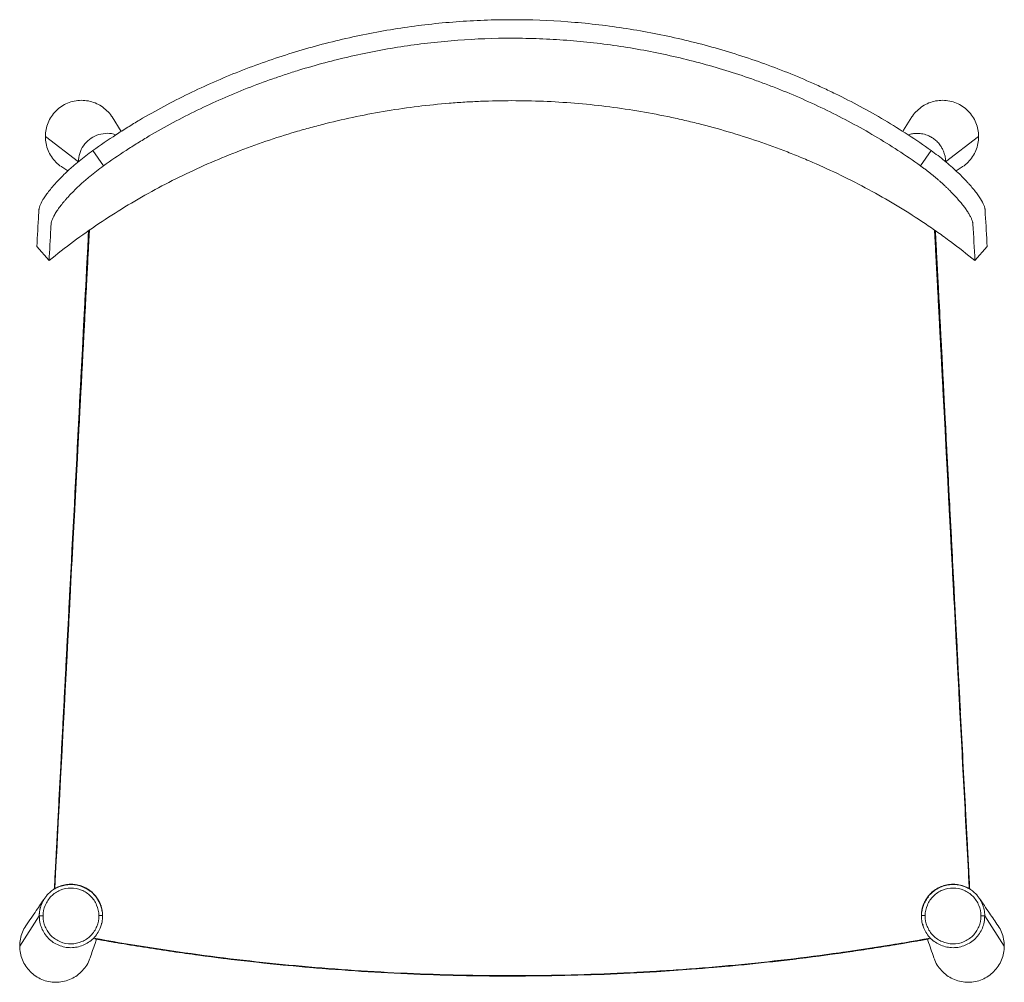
# Model space of a CAD drawing. Header units: millimetres. Extents: x 1372 to 1891, y -579 to -72.
import ezdxf

# ---------------------------------------------------------------- set-up
doc = ezdxf.new("R2010")
doc.units = ezdxf.units.MM

msp = doc.modelspace()

# ---------------------------------------------------------------- linework, layer by layer
at = {"color": 7, "linetype": 'Continuous', "lineweight": 15}
for p, q in [((1425.37, -130.43), (1420.47, -122.83)), ((1385.35, -133.15), (1402.75, -146.53)), ((1859.73, -146.53), (1877.13, -133.15)), ((1416.01, -148.58), (1410.4, -140.5)), ((1846.48, -148.58), (1852.08, -140.5)), ((1394.11, -149.19), (1397.25, -151.21)), ((1865.21, -151.23), (1868.38, -149.19)), ((1380.86, -191.07), (1387.3, -198.53)), ((1875.19, -198.53), (1881.63, -191.07)), ((1867.5, -435.75), (1867.21, -430.21)), ((1872.39, -529.59), (1872.28, -527.55)), ((1371.83, -559.62), (1382.14, -543.76)), ((1382.14, -543.76), (1384.13, -543.76)), ((1878.35, -543.76), (1880.35, -543.76)), ((1880.35, -543.76), (1890.66, -559.62)), ((1414.61, -549.22), (1414.64, -549.14)), ((1414.98, -547.76), (1414.91, -548.13)), ((1847.99, -549.38), (1847.52, -547.97)), ((1847.85, -549.15), (1847.87, -549.23)), ((1847.91, -548.57), (1847.86, -548.33)), ((1410.81, -555.44), (1410.81, -555.44)), ((1411.87, -555.91), (1411.48, -555.84)), ((1411.48, -555.84), (1411.48, -555.84)), ((1851.01, -555.84), (1851.01, -555.84)), ((1851.68, -555.44), (1851.68, -555.44))]:
    msp.add_line(p, q, dxfattribs=at)
at = {"color": 7, "linetype": 'Continuous', "lineweight": 15, "flags": 128}
for points in [[(1842.01, -122.83), (1837.48, -129.87), (1837.11, -130.45)], [(1403.84, -271.92), (1403.18, -284.46), (1401.91, -308.65), (1400.64, -332.84), (1399.37, -357.04), (1398.09, -381.23), (1396.82, -405.42), (1396.31, -415.25)], [(1390.31, -529.42), (1390.31, -529.42), (1390.31, -529.42), (1390.3, -529.43), (1390.3, -529.43)], [(1872.18, -529.42), (1872.18, -529.42), (1872.18, -529.42), (1872.18, -529.43), (1872.18, -529.43)], [(1851.01, -555.84), (1851.01, -555.84), (1851.01, -555.84), (1851.01, -555.84), (1851.01, -555.84)]]:
    msp.add_lwpolyline(points, dxfattribs=at)
at = {"color": 7, "linetype": 'Continuous', "lineweight": 15}
for points, knots in [([(1410.4, -140.5), (1414.38, -137.65), (1418.43, -134.89), (1424.59, -130.89), (1426.66, -129.57), (1430.83, -126.99), (1432.92, -125.72), (1439.24, -121.99), (1443.49, -119.59), (1452.09, -114.97), (1456.43, -112.75), (1469.58, -106.35), (1478.52, -102.42), (1492.16, -97.04), (1496.75, -95.33), (1506.01, -92.09), (1510.66, -90.55), (1520.02, -87.66), (1524.73, -86.3), (1534.19, -83.76), (1538.95, -82.57), (1548.52, -80.39), (1553.31, -79.38), (1562.95, -77.56), (1567.78, -76.73), (1577.47, -75.27), (1582.33, -74.63), (1592.07, -73.53), (1596.95, -73.07), (1606.73, -72.33), (1611.62, -72.06), (1621.43, -71.69), (1626.33, -71.6), (1641.03, -71.59), (1650.82, -71.96), (1665.49, -73.06), (1670.38, -73.52), (1680.12, -74.62), (1684.98, -75.26), (1694.68, -76.73), (1699.52, -77.55), (1709.15, -79.38), (1713.95, -80.38), (1723.5, -82.57), (1728.25, -83.75), (1737.72, -86.29), (1742.43, -87.65), (1756.47, -91.99), (1765.7, -95.22), (1779.35, -100.6), (1783.87, -102.48), (1790.59, -105.44), (1792.82, -106.44), (1797.27, -108.5), (1799.49, -109.56), (1806.1, -112.77), (1810.45, -115), (1819.06, -119.63), (1823.32, -122.03), (1831.72, -127), (1835.87, -129.57), (1844.06, -134.9), (1848.1, -137.65), (1852.08, -140.5)], [0, 0, 0, 0, 0.03125, 0.03125, 0.046875, 0.046875, 0.0625, 0.0625, 0.09375, 0.09375, 0.125, 0.125, 0.1875, 0.1875, 0.21875, 0.21875, 0.25, 0.25, 0.28125, 0.28125, 0.3125, 0.3125, 0.34375, 0.34375, 0.375, 0.375, 0.40625, 0.40625, 0.4375, 0.4375, 0.46875, 0.46875, 0.5, 0.5, 0.5625, 0.5625, 0.59375, 0.59375, 0.625, 0.625, 0.65625, 0.65625, 0.6875, 0.6875, 0.71875, 0.71875, 0.75, 0.75, 0.8125, 0.8125, 0.84375, 0.84375, 0.859375, 0.859375, 0.875, 0.875, 0.90625, 0.90625, 0.9375, 0.9375, 0.96875, 0.96875, 1, 1, 1, 1]), ([(1416.01, -148.58), (1419.9, -145.78), (1423.87, -143.07), (1429.91, -139.14), (1431.93, -137.85), (1436.02, -135.32), (1438.07, -134.08), (1444.26, -130.41), (1448.44, -128.06), (1456.86, -123.54), (1461.12, -121.36), (1474.01, -115.09), (1482.77, -111.25), (1496.15, -105.99), (1500.65, -104.32), (1507.45, -101.94), (1509.73, -101.17), (1514.29, -99.68), (1516.57, -98.95), (1528, -95.43), (1537.2, -92.98), (1555.72, -88.76), (1565.04, -87.01), (1583.79, -84.19), (1593.23, -83.12), (1612.22, -81.7), (1621.77, -81.34), (1633.78, -81.35), (1636.19, -81.37), (1640.98, -81.46), (1643.38, -81.53), (1650.55, -81.8), (1655.31, -82.07), (1669.56, -83.15), (1679, -84.22), (1697.75, -87.06), (1707.07, -88.83), (1725.58, -93.05), (1734.78, -95.51), (1748.48, -99.74), (1753.03, -101.24), (1759.83, -103.62), (1762.09, -104.44), (1766.59, -106.11), (1768.83, -106.97), (1779.97, -111.36), (1788.71, -115.2), (1801.56, -121.46), (1805.8, -123.63), (1814.19, -128.14), (1818.34, -130.48), (1826.55, -135.34), (1830.6, -137.86), (1838.62, -143.07), (1842.58, -145.78), (1846.48, -148.58)], [0, 0, 0, 0, 0.03125, 0.03125, 0.046875, 0.046875, 0.0625, 0.0625, 0.09375, 0.09375, 0.125, 0.125, 0.1875, 0.1875, 0.21875, 0.21875, 0.234375, 0.234375, 0.25, 0.25, 0.3125, 0.3125, 0.375, 0.375, 0.4375, 0.4375, 0.5, 0.5, 0.515625, 0.515625, 0.53125, 0.53125, 0.5625, 0.5625, 0.625, 0.625, 0.6875, 0.6875, 0.75, 0.75, 0.78125, 0.78125, 0.796875, 0.796875, 0.8125, 0.8125, 0.875, 0.875, 0.90625, 0.90625, 0.9375, 0.9375, 0.96875, 0.96875, 1, 1, 1, 1]), ([(1420.44, -122.85), (1420.35, -122.7), (1419.69, -121.45), (1417.85, -119.47), (1414.98, -117.09), (1411.64, -115.35), (1408.05, -114.29), (1404.32, -113.95), (1400.59, -114.34), (1397.01, -115.44), (1393.71, -117.22), (1390.82, -119.61), (1388.44, -122.52), (1386.69, -125.82), (1385.57, -129.41), (1385.43, -131.9), (1385.35, -133.15)], [0, 0, 0, 0, 0.0105115, 0.0866286, 0.1627405, 0.238856, 0.3149651, 0.3910782, 0.4671897, 0.543299, 0.619415, 0.6955293, 0.7716423, 0.847763, 0.9238807, 1, 1, 1, 1]), ([(1877.13, -133.15), (1877.06, -131.9), (1876.92, -129.41), (1875.79, -125.82), (1874.04, -122.52), (1871.67, -119.61), (1868.78, -117.22), (1865.48, -115.44), (1861.9, -114.34), (1858.17, -113.95), (1854.43, -114.29), (1850.84, -115.35), (1847.51, -117.09), (1844.64, -119.47), (1842.8, -121.45), (1842.13, -122.7), (1842.05, -122.85)], [0, 0, 0, 0, 0.076119, 0.152237, 0.228358, 0.30447, 0.380585, 0.456701, 0.53281, 0.608921, 0.685034, 0.761143, 0.837259, 0.913371, 0.989488, 1, 1, 1, 1]), ([(1631.24, -114.25), (1625.72, -114.25), (1620.2, -114.37), (1611.93, -114.7), (1609.17, -114.84), (1603.66, -115.18), (1600.91, -115.38), (1587.19, -116.5), (1576.29, -117.84), (1554.62, -121.41), (1543.86, -123.63), (1530.49, -126.98), (1527.82, -127.68), (1522.51, -129.13), (1519.86, -129.88), (1511.95, -132.22), (1506.72, -133.88), (1491.13, -139.2), (1480.9, -143.18), (1460.76, -152.03), (1450.95, -156.86), (1431.84, -167.34), (1422.55, -172.98), (1404.51, -185.11), (1395.76, -191.59), (1387.3, -198.53)], [0, 0, 0, 0, 0.0625, 0.0625, 0.09375, 0.09375, 0.125, 0.125, 0.25, 0.25, 0.375, 0.375, 0.40625, 0.40625, 0.4375, 0.4375, 0.5, 0.5, 0.625, 0.625, 0.75, 0.75, 0.875, 0.875, 1, 1, 1, 1]), ([(1875.19, -198.53), (1870.97, -195.07), (1866.66, -191.71), (1860.08, -186.82), (1857.86, -185.22), (1853.4, -182.07), (1851.15, -180.52), (1839.84, -172.92), (1830.53, -167.27), (1811.41, -156.8), (1801.61, -151.98), (1789.05, -146.47), (1786.53, -145.39), (1781.46, -143.29), (1778.91, -142.27), (1771.24, -139.28), (1766.1, -137.41), (1750.53, -132.1), (1740.01, -128.99), (1726.66, -125.65), (1723.99, -125.01), (1718.62, -123.78), (1715.94, -123.19), (1707.86, -121.52), (1702.45, -120.52), (1691.6, -118.73), (1686.15, -117.95), (1675.21, -116.6), (1669.73, -116.04), (1653.27, -114.7), (1642.27, -114.25), (1631.24, -114.25)], [0, 0, 0, 0, 0.0625, 0.0625, 0.09375, 0.09375, 0.125, 0.125, 0.25, 0.25, 0.375, 0.375, 0.40625, 0.40625, 0.4375, 0.4375, 0.5, 0.5, 0.625, 0.625, 0.65625, 0.65625, 0.6875, 0.6875, 0.75, 0.75, 0.8125, 0.8125, 0.875, 0.875, 1, 1, 1, 1]), ([(1385.35, -133.15), (1385.43, -134.39), (1385.57, -136.89), (1386.7, -140.49), (1388.46, -143.82), (1390.88, -146.68), (1392.82, -148.48), (1394.03, -149.11), (1394.12, -149.16)], [0, 0, 0, 0, 0.196521, 0.393039, 0.589568, 0.786078, 0.982591, 1, 1, 1, 1]), ([(1868.36, -149.16), (1868.46, -149.11), (1869.66, -148.48), (1871.61, -146.68), (1874.03, -143.82), (1875.78, -140.49), (1876.92, -136.89), (1877.06, -134.39), (1877.13, -133.15)], [0, 0, 0, 0, 0.017407, 0.213921, 0.410431, 0.60696, 0.803478, 1, 1, 1, 1]), ([(1380.86, -191.07), (1381.18, -185.46), (1381.5, -179.85), (1381.86, -173.53), (1381.91, -172.74), (1381.95, -171.95), (1381.96, -171.78), (1381.97, -171.69), (1381.99, -171.42), (1382.02, -171.23), (1382.14, -170.63), (1382.27, -170.2), (1382.8, -168.77), (1383.34, -167.67), (1384.3, -166.08), (1384.51, -165.75), (1384.95, -165.07), (1385.18, -164.73), (1385.92, -163.67), (1386.46, -162.93), (1387.64, -161.4), (1388.28, -160.61), (1389.33, -159.37), (1389.69, -158.95), (1390.45, -158.09), (1390.84, -157.66), (1392.85, -155.47), (1394.64, -153.66), (1397.12, -151.33), (1397.63, -150.86), (1398.67, -149.91), (1399.2, -149.43), (1400.84, -147.99), (1401.96, -147.04), (1405.41, -144.2), (1407.84, -142.34), (1410.4, -140.5)], [0, 0, 0, 0, 0.5, 0.5, 0.5625, 0.570313, 0.570313, 0.578125, 0.578125, 0.59375, 0.59375, 0.625, 0.625, 0.6875, 0.6875, 0.703125, 0.703125, 0.71875, 0.71875, 0.75, 0.75, 0.78125, 0.78125, 0.796875, 0.796875, 0.8125, 0.8125, 0.875, 0.875, 0.890625, 0.890625, 0.90625, 0.90625, 0.9375, 0.9375, 1, 1, 1, 1]), ([(1852.08, -140.5), (1854.58, -142.29), (1856.95, -144.1), (1860.32, -146.87), (1861.42, -147.8), (1863.55, -149.66), (1864.58, -150.59), (1867.5, -153.32), (1869.27, -155.1), (1871.27, -157.25), (1871.66, -157.68), (1872.41, -158.51), (1872.77, -158.93), (1873.82, -160.14), (1874.46, -160.92), (1875.66, -162.44), (1876.21, -163.17), (1876.96, -164.23), (1877.2, -164.57), (1877.65, -165.25), (1877.87, -165.58), (1878.87, -167.17), (1879.47, -168.31), (1879.98, -169.55), (1880.07, -169.79), (1880.23, -170.26), (1880.29, -170.48), (1880.4, -170.91), (1880.44, -171.11), (1880.49, -171.4), (1880.5, -171.49), (1880.52, -171.68), (1880.52, -171.77), (1880.57, -172.57), (1880.93, -178.97), (1881.3, -185.38), (1881.63, -191.07)], [0, 0, 0, 0, 0.0625, 0.0625, 0.09375, 0.09375, 0.125, 0.125, 0.1875, 0.1875, 0.203125, 0.203125, 0.21875, 0.21875, 0.25, 0.25, 0.28125, 0.28125, 0.296875, 0.296875, 0.3125, 0.3125, 0.375, 0.375, 0.390625, 0.390625, 0.40625, 0.40625, 0.421875, 0.421875, 0.429688, 0.429688, 0.4375, 0.4375, 0.5, 1, 1, 1, 1]), ([(1387.3, -198.53), (1387.61, -192.96), (1387.92, -187.38), (1388.27, -181.11), (1388.31, -180.42), (1388.35, -179.54), (1388.36, -179.37), (1388.39, -179.02), (1388.41, -178.84), (1388.51, -178.26), (1388.62, -177.83), (1389.1, -176.45), (1389.61, -175.39), (1390.5, -173.85), (1390.69, -173.54), (1391.1, -172.88), (1391.33, -172.54), (1392.02, -171.51), (1392.54, -170.79), (1393.67, -169.29), (1394.29, -168.51), (1395.29, -167.3), (1395.64, -166.89), (1396.36, -166.05), (1396.74, -165.63), (1398.69, -163.47), (1400.43, -161.68), (1403.34, -158.91), (1404.36, -157.97), (1405.97, -156.54), (1406.51, -156.06), (1407.62, -155.11), (1408.19, -154.64), (1411.04, -152.27), (1413.45, -150.41), (1416.01, -148.58)], [0, 0, 0, 0, 0.5, 0.5, 0.5625, 0.5625, 0.578125, 0.578125, 0.59375, 0.59375, 0.625, 0.625, 0.6875, 0.6875, 0.703125, 0.703125, 0.71875, 0.71875, 0.75, 0.75, 0.78125, 0.78125, 0.796875, 0.796875, 0.8125, 0.8125, 0.875, 0.875, 0.90625, 0.90625, 0.921875, 0.921875, 0.9375, 0.9375, 1, 1, 1, 1]), ([(1875.19, -198.53), (1874.83, -192.1), (1874.47, -185.66), (1874.11, -179.23), (1874.1, -179.08), (1874.07, -178.75), (1873.96, -178.22), (1873.8, -177.64), (1873.65, -177.23), (1873.49, -176.8), (1873.31, -176.36), (1872.98, -175.65), (1872.59, -174.91), (1872.29, -174.38), (1871.98, -173.85), (1871.65, -173.3), (1870.91, -172.15), (1870.27, -171.24), (1869.34, -169.97), (1868.34, -168.67), (1867.19, -167.29), (1865.97, -165.88), (1864.68, -164.44), (1863.26, -162.95), (1862.15, -161.82), (1861.39, -161.06), (1860.21, -159.92), (1858.99, -158.77), (1858.15, -157.99), (1857.29, -157.22), (1856.42, -156.45), (1855.09, -155.3), (1853.72, -154.15), (1852.79, -153.39), (1851.85, -152.63), (1850.89, -151.88), (1849.44, -150.76), (1847.97, -149.66), (1846.98, -148.94), (1846.48, -148.58)], [-1474.445518, -1474.445518, -1474.445518, -1474.445518, -1389.100515, -1389.100515, -1389.100515, -1386.972009, -1384.843503, -1382.714996, -1380.58649, -1380.58649, -1378.457967, -1376.329445, -1374.200922, -1372.072399, -1372.072399, -1369.945736, -1367.819073, -1363.565746, -1363.565746, -1359.312468, -1355.05919, -1355.05919, -1350.805837, -1346.552485, -1346.552485, -1344.425775, -1342.299066, -1340.172356, -1338.045647, -1338.045647, -1335.918501, -1333.791356, -1331.66421, -1329.537065, -1329.537065, -1327.40819, -1325.279314, -1323.150439, -1321.021563, -1321.021563, -1321.021563, -1321.021563]), ([(1390.09, -529.59), (1390.18, -527.93), (1390.32, -525.26), (1390.51, -521.6), (1390.72, -517.61), (1390.92, -513.62), (1391.13, -509.63), (1391.29, -506.63), (1391.45, -503.64), (1391.76, -497.65), (1392.85, -476.69), (1395.55, -424.78), (1399.7, -344.93), (1404.16, -258.94), (1406.97, -204.89), (1408.12, -182.78)], [0, 0, 0, 0, 0.014401, 0.023035, 0.031669, 0.048936, 0.05757, 0.066204, 0.074838, 0.083472, 0.118008, 0.256152, 0.532438, 0.808725, 1, 1, 1, 1]), ([(1408.13, -182.77), (1407.74, -190.33), (1406.93, -206), (1405.69, -229.76), (1404.43, -254.06), (1402.75, -286.46), (1401.06, -318.86), (1398.12, -375.55), (1394.61, -443.09), (1391.51, -502.54), (1390.1, -529.59)], [0, 0, 0, 0, 0.0654305, 0.1354926, 0.2055547, 0.2756168, 0.415741, 0.4858032, 0.7660516, 1, 1, 1, 1]), ([(1390.3, -529.43), (1393.56, -467.43), (1399.64, -351.78), (1405.72, -236.14), (1408.54, -182.49)], [0, 0, 0, 0, 0.536105, 1, 1, 1, 1]), ([(1408.55, -182.48), (1408.47, -184.12), (1406.7, -217.69), (1402.78, -292.3), (1396.78, -406.31), (1392.47, -488.38), (1390.31, -529.42)], [0, 0, 0, 0, 0.014136, 0.290314, 0.645157, 1, 1, 1, 1]), ([(1872.18, -529.42), (1872.07, -527.43), (1871.55, -517.44), (1869.34, -475.52), (1865.08, -394.56), (1859.53, -288.94), (1855.65, -215.26), (1853.94, -182.61)], [0, 0, 0, 0, 0.017267, 0.086336, 0.362612, 0.717581, 1, 1, 1, 1]), ([(1872.18, -529.43), (1872.08, -527.41), (1871.55, -517.33), (1870.17, -491.12), (1868.47, -458.86), (1866.78, -426.6), (1865.51, -402.41), (1864.23, -378.21), (1862.96, -354.02), (1861.69, -329.83), (1860.42, -305.63), (1859.15, -281.44), (1857.87, -257.25), (1856.6, -233.05), (1855.3, -208.36), (1854.42, -191.54), (1853.96, -182.79), (1853.95, -182.62)], [0, 0, 0, 0, 0.0174401, 0.0872004, 0.2267211, 0.2964814, 0.3662417, 0.436002, 0.5057624, 0.5755227, 0.645283, 0.7150433, 0.7848037, 0.854564, 0.9243243, 0.9984543, 1, 1, 1, 1]), ([(1853.95, -182.62), (1856.77, -236.22), (1860.02, -298.05), (1863.27, -359.87), (1863.7, -368.1)], [0, 0, 0, 0, 0.867033, 1, 1, 1, 1]), ([(1862.78, -345.09), (1862.76, -344.63), (1859.94, -290.57), (1857.14, -236.5), (1854.36, -182.89)], [0, 0, 0, 0, 0.008441, 1, 1, 1, 1]), ([(1854.37, -182.9), (1854.44, -184.2), (1854.56, -186.5), (1854.73, -189.8), (1854.89, -192.8), (1855.04, -195.79), (1855.2, -198.78), (1855.35, -201.78), (1855.51, -204.77), (1855.82, -210.76), (1856.91, -231.72), (1858, -252.68), (1858.93, -270.65), (1859.09, -273.64), (1859.24, -276.64), (1859.4, -279.63), (1859.55, -282.63), (1859.71, -285.62), (1859.92, -289.61), (1860.12, -293.6), (1860.33, -297.6), (1860.48, -300.59), (1860.64, -303.59), (1860.8, -306.58), (1860.95, -309.57), (1861.26, -315.56), (1862.35, -336.52), (1863.44, -357.48), (1864.37, -375.45), (1864.53, -378.44), (1864.68, -381.44), (1864.84, -384.43), (1864.99, -387.43), (1865.15, -390.42), (1865.3, -393.41), (1865.46, -396.41), (1865.61, -399.4), (1865.82, -403.4), (1866.03, -407.39), (1866.24, -411.38), (1866.39, -414.38), (1866.55, -417.37), (1866.7, -420.36), (1867.01, -426.35), (1868.1, -447.31), (1869.95, -482.72), (1871.59, -514.14), (1872.4, -529.59)], [0, 0, 0, 0, 0.011258, 0.019895, 0.028532, 0.037169, 0.045806, 0.054443, 0.06308, 0.071717, 0.106265, 0.244458, 0.253095, 0.261732, 0.270369, 0.279006, 0.287643, 0.29628, 0.304917, 0.322191, 0.330828, 0.339465, 0.348102, 0.356739, 0.365376, 0.374013, 0.408562, 0.546754, 0.555391, 0.564028, 0.572665, 0.581302, 0.589939, 0.598576, 0.607213, 0.61585, 0.624487, 0.633125, 0.650399, 0.659036, 0.667673, 0.67631, 0.684947, 0.693584, 0.728132, 0.866325, 1, 1, 1, 1]), ([(1859.08, -273.74), (1859.25, -277.12), (1859.85, -288.57), (1860.86, -308.08), (1862.12, -332.27), (1863.37, -356.47), (1864.63, -380.66), (1865.89, -404.86), (1867.15, -429.05), (1868.4, -453.24), (1869.71, -478.23), (1871.03, -503.68), (1871.94, -521.06), (1872.39, -529.59)], [0, 0, 0, 0, 0.039661, 0.134227, 0.228792, 0.323357, 0.417922, 0.512487, 0.607052, 0.701618, 0.796183, 0.900031, 1, 1, 1, 1]), ([(1390.1, -529.59), (1393.33, -467.63), (1396.69, -403.01), (1400.05, -338.4), (1400.19, -335.74)], [0, 0, 0, 0, 0.95882, 1, 1, 1, 1]), ([(1384.13, -543.76), (1384.13, -541.84), (1384.52, -539.93), (1385.62, -537.27), (1386.07, -536.42), (1387.13, -534.82), (1388.35, -533.33), (1389.83, -532.1), (1391.42, -531.03), (1392.27, -530.57), (1394.92, -529.46), (1396.84, -529.06), (1400.67, -529.04), (1403.55, -529.61), (1406.11, -530.94), (1407.71, -531.99), (1408.46, -532.6), (1409.83, -533.94), (1410.45, -534.68), (1411.53, -536.27), (1412.9, -538.81), (1413.52, -541.68), (1413.54, -543.59)], [0, 0, 0, 0, 0.125, 0.125, 0.1875, 0.1875, 0.25, 0.3125, 0.3125, 0.375, 0.375, 0.5, 0.5, 0.625, 0.6875, 0.6875, 0.75, 0.75, 0.8125, 0.8125, 0.875, 1, 1, 1, 1]), ([(1390.31, -529.42), (1391.13, -528.99), (1392.79, -528.11), (1395.51, -527.36), (1398.33, -527.04), (1401.14, -527.2), (1403.91, -527.84), (1406.51, -528.92), (1408.92, -530.44), (1411.02, -532.33), (1412.78, -534.56), (1414.14, -537.03), (1415.06, -539.71), (1415.53, -542.29), (1415.47, -543.97), (1415.44, -544.69)], [0, 0, 0, 0, 0.0772405, 0.1567222, 0.2339623, 0.3134406, 0.3907054, 0.4702137, 0.547424, 0.6268794, 0.7039805, 0.7833238, 0.8603172, 0.9395473, 1, 1, 1, 1]), ([(1393.05, -528.19), (1393.94, -527.92), (1395.74, -527.37), (1398.55, -527.13), (1401.39, -527.33), (1404.13, -528.01), (1406.72, -529.18), (1408.42, -530.17), (1409.16, -530.87), (1409.21, -530.91)], [0, 0, 0, 0, 0.162436, 0.329583, 0.492019, 0.659167, 0.821572, 0.988698, 1, 1, 1, 1]), ([(1847.05, -544.76), (1847.02, -544.06), (1846.95, -542.4), (1847.39, -539.84), (1848.29, -537.15), (1849.62, -534.68), (1851.36, -532.44), (1853.44, -530.54), (1855.82, -529), (1858.41, -527.89), (1861.17, -527.22), (1863.98, -527.03), (1866.8, -527.32), (1869.58, -528.06), (1871.3, -528.96), (1872.18, -529.42)], [0, 0, 0, 0, 0.058487, 0.137518, 0.214297, 0.293301, 0.370114, 0.44915, 0.526051, 0.605176, 0.682191, 0.761435, 0.838541, 0.917882, 1, 1, 1, 1]), ([(1848.95, -543.59), (1848.97, -541.68), (1849.58, -538.81), (1850.96, -536.27), (1852.04, -534.68), (1852.65, -533.94), (1854.02, -532.6), (1854.77, -531.99), (1856.38, -530.94), (1858.94, -529.61), (1861.82, -529.04), (1865.65, -529.06), (1867.56, -529.46), (1870.22, -530.57), (1871.07, -531.03), (1872.66, -532.1), (1874.14, -533.33), (1875.36, -534.82), (1876.42, -536.42), (1876.87, -537.27), (1877.97, -539.93), (1878.36, -541.84), (1878.35, -543.76)], [0, 0, 0, 0, 0.125, 0.1875, 0.1875, 0.25, 0.25, 0.3125, 0.3125, 0.375, 0.5, 0.5, 0.625, 0.625, 0.6875, 0.6875, 0.75, 0.8125, 0.8125, 0.875, 0.875, 1, 1, 1, 1]), ([(1851.71, -532.35), (1851.73, -532.31), (1852.35, -531.56), (1853.89, -530.37), (1856.26, -528.88), (1858.91, -527.84), (1861.66, -527.25), (1864.5, -527.14), (1867.12, -527.46), (1868.73, -527.97), (1869.43, -528.19)], [0, 0, 0, 0, 0.00689, 0.150916, 0.299106, 0.443334, 0.591732, 0.736161, 0.884773, 1, 1, 1, 1]), ([(1385.04, -534.35), (1383.56, -536.53), (1380.27, -541.34), (1376.96, -546.21), (1375.14, -548.88)], [0, 0, 0, 0, 0.45143, 1, 1, 1, 1]), ([(1411, -532.58), (1411.03, -532.61), (1411.77, -533.29), (1412.87, -534.91), (1414.23, -537.4), (1415.09, -540.08), (1415.52, -542.75), (1415.43, -544.49), (1415.38, -545.31)], [0, 0, 0, 0, 0.010379, 0.216893, 0.417272, 0.623475, 0.823626, 1, 1, 1, 1]), ([(1412.62, -534.33), (1412.7, -534.44), (1412.85, -534.67), (1413.07, -535.02), (1413.28, -535.37), (1413.48, -535.73), (1413.68, -536.09), (1413.86, -536.46), (1414.04, -536.84), (1414.24, -537.3), (1414.46, -537.85), (1414.69, -538.5), (1414.9, -539.18), (1415.08, -539.88), (1415.24, -540.59), (1415.36, -541.32), (1415.45, -542.06), (1415.52, -542.81), (1415.53, -543.32), (1415.53, -543.57)], [0, 0, 0, 0, 0.041738, 0.083547, 0.125415, 0.167327, 0.20927, 0.25123, 0.293192, 0.335144, 0.404394, 0.475078, 0.547086, 0.620301, 0.694601, 0.769856, 0.845933, 0.922695, 1, 1, 1, 1]), ([(1846.95, -543.57), (1846.95, -543.44), (1846.96, -543.17), (1846.98, -542.77), (1847.01, -542.37), (1847.04, -541.97), (1847.09, -541.58), (1847.15, -541.19), (1847.21, -540.8), (1847.29, -540.42), (1847.37, -540.04), (1847.46, -539.67), (1847.55, -539.3), (1847.66, -538.94), (1847.77, -538.58), (1847.89, -538.23), (1848.01, -537.88), (1848.14, -537.55), (1848.34, -537.07), (1848.62, -536.46), (1849, -535.73), (1849.41, -535.01), (1849.71, -534.56), (1849.86, -534.33)], [0, 0, 0, 0, 0.040987, 0.0818403, 0.122539, 0.1630621, 0.2033887, 0.2434985, 0.2833712, 0.3229868, 0.3623259, 0.4013693, 0.4400984, 0.4784949, 0.5165412, 0.5542201, 0.5915149, 0.6284098, 0.6648891, 0.7487941, 0.8326882, 0.9164602, 1, 1, 1, 1]), ([(1847.06, -544.89), (1847.04, -544.01), (1847.01, -542.21), (1847.54, -539.48), (1848.53, -536.86), (1849.59, -534.86), (1850.43, -533.88), (1850.67, -533.61)], [0, 0, 0, 0, 0.217694, 0.446413, 0.681763, 0.910509, 1, 1, 1, 1]), ([(1887.35, -548.88), (1885.85, -546.68), (1882.53, -541.81), (1879.24, -536.99), (1877.45, -534.35)], [0, 0, 0, 0, 0.45229, 1, 1, 1, 1]), ([(1413.54, -543.59), (1413.56, -545.52), (1413, -548.42), (1411.66, -551.01), (1410.6, -552.62), (1409.99, -553.38), (1408.64, -554.76), (1407.89, -555.38), (1406.3, -556.46), (1405.44, -556.92), (1402.77, -558.05), (1400.85, -558.46), (1396.99, -558.48), (1395.05, -558.1), (1392.37, -557), (1391.51, -556.55), (1389.9, -555.49), (1389.15, -554.87), (1387.78, -553.51), (1387.16, -552.76), (1386.09, -551.15), (1385.63, -550.3), (1384.52, -547.62), (1384.13, -545.7), (1384.13, -543.76)], [0, 0, 0, 0, 0.125, 0.1875, 0.1875, 0.25, 0.25, 0.3125, 0.3125, 0.375, 0.375, 0.5, 0.5, 0.625, 0.625, 0.6875, 0.6875, 0.75, 0.75, 0.8125, 0.8125, 0.875, 0.875, 1, 1, 1, 1]), ([(1413.54, -543.59), (1413.78, -543.59), (1414.03, -543.59), (1414.53, -543.58), (1414.77, -543.58), (1415.16, -543.58), (1415.31, -543.57), (1415.5, -543.57), (1415.54, -543.57), (1415.54, -543.57)], [0, 0, 0, 0, 0.25, 0.25, 0.5, 0.5, 0.75, 0.75, 1, 1, 1, 1]), ([(1415.54, -543.75), (1415.49, -544.85), (1415.42, -546.68), (1414.82, -548.4), (1414.58, -549.08)], [0, 0, 0, 0, 0.601909, 1, 1, 1, 1]), ([(1848.95, -543.59), (1848.71, -543.59), (1848.45, -543.59), (1847.96, -543.58), (1847.72, -543.58), (1847.33, -543.58), (1847.18, -543.57), (1846.98, -543.57), (1846.94, -543.57), (1846.95, -543.57)], [0, 0, 0, 0, 0.25, 0.25, 0.5, 0.5, 0.75, 0.75, 1, 1, 1, 1]), ([(1847.9, -549.08), (1847.67, -548.4), (1847.07, -546.68), (1846.99, -544.85), (1846.95, -543.75)], [0, 0, 0, 0, 0.398091, 1, 1, 1, 1]), ([(1878.35, -543.76), (1878.36, -545.7), (1877.97, -547.62), (1876.85, -550.3), (1876.4, -551.15), (1875.32, -552.76), (1874.7, -553.51), (1873.34, -554.87), (1872.58, -555.49), (1870.97, -556.55), (1870.12, -557), (1867.43, -558.1), (1865.5, -558.48), (1861.64, -558.46), (1859.71, -558.05), (1857.04, -556.92), (1856.19, -556.46), (1854.59, -555.38), (1853.85, -554.76), (1852.49, -553.38), (1851.88, -552.62), (1850.83, -551.01), (1849.49, -548.42), (1848.93, -545.52), (1848.95, -543.59)], [0, 0, 0, 0, 0.125, 0.125, 0.1875, 0.1875, 0.25, 0.25, 0.3125, 0.3125, 0.375, 0.375, 0.5, 0.5, 0.625, 0.625, 0.6875, 0.6875, 0.75, 0.75, 0.8125, 0.8125, 0.875, 1, 1, 1, 1]), ([(1375.15, -548.89), (1375.12, -548.93), (1374.28, -549.94), (1373.21, -552.3), (1372.03, -555.87), (1371.89, -558.37), (1371.83, -559.62)], [0, 0, 0, 0, 0.0153623, 0.3435852, 0.67179, 1, 1, 1, 1]), ([(1415.05, -547.54), (1415.02, -547.72), (1414.94, -548.32), (1414.7, -548.89), (1414.54, -549.27)], [0, 0, 0, 0, 0.311037, 1, 1, 1, 1]), ([(1847.95, -549.27), (1847.8, -548.93), (1847.57, -548.39), (1847.48, -547.8), (1847.45, -547.59)], [0, 0, 0, 0, 0.634275, 1, 1, 1, 1]), ([(1890.66, -559.62), (1890.59, -558.37), (1890.46, -555.87), (1889.27, -552.3), (1888.2, -549.94), (1887.37, -548.93), (1887.33, -548.89)], [0, 0, 0, 0, 0.3282079, 0.6564106, 0.9846314, 1, 1, 1, 1]), ([(1371.83, -559.62), (1371.9, -560.86), (1372.04, -563.35), (1373.16, -566.94), (1374.92, -570.25), (1377.29, -573.16), (1380.18, -575.54), (1383.48, -577.32), (1387.06, -578.43), (1390.79, -578.82), (1394.52, -578.47), (1398.12, -577.42), (1401.44, -575.67), (1404.37, -573.32), (1406.73, -570.44), (1408.27, -567.86), (1408.75, -566.21), (1408.88, -565.75)], [0, 0, 0, 0, 0.0695373, 0.139073, 0.2086115, 0.278143, 0.3476757, 0.4172099, 0.486738, 0.5562681, 0.6257998, 0.6953276, 0.7648614, 0.8343919, 0.9039272, 0.9734649, 1, 1, 1, 1]), ([(1408.96, -565.78), (1409.82, -563.26), (1410.94, -559.98), (1412.05, -556.73), (1412.31, -555.98)], [0, 0, 0, 0, 0.769192, 1, 1, 1, 1]), ([(1851.68, -555.44), (1842.59, -557.09), (1833.49, -558.63), (1815.24, -561.51), (1806.09, -562.85), (1778.64, -566.55), (1760.3, -568.61), (1723.56, -571.9), (1705.15, -573.14), (1677.5, -574.37), (1668.27, -574.68), (1654.42, -574.99), (1649.8, -575.07), (1640.55, -575.18), (1635.93, -575.2), (1612.8, -575.2), (1594.32, -574.79), (1566.62, -573.55), (1557.38, -573.04), (1538.93, -571.8), (1529.72, -571.08), (1502.12, -568.6), (1483.78, -566.55), (1447.21, -561.61), (1428.98, -558.73), (1410.81, -555.44)], [0, 0, 0, 0, 0.0625, 0.0625, 0.125, 0.125, 0.25, 0.25, 0.375, 0.375, 0.4375, 0.4375, 0.46875, 0.46875, 0.5, 0.5, 0.625, 0.625, 0.6875, 0.6875, 0.75, 0.75, 0.875, 0.875, 1, 1, 1, 1]), ([(1410.81, -555.44), (1428.98, -558.73), (1447.24, -561.61), (1483.85, -566.55), (1502.21, -568.61), (1529.82, -571.08), (1539.05, -571.8), (1557.49, -573.04), (1566.71, -573.55), (1594.39, -574.79), (1612.84, -575.2), (1649.76, -575.19), (1668.23, -574.79), (1691.32, -573.75), (1695.94, -573.52), (1705.17, -573), (1709.79, -572.72), (1723.61, -571.79), (1732.82, -571.07), (1760.39, -568.59), (1778.72, -566.54), (1815.28, -561.61), (1833.5, -558.73), (1851.68, -555.44)], [0, 0, 0, 0, 0.125, 0.125, 0.25, 0.25, 0.3125, 0.3125, 0.375, 0.375, 0.5, 0.5, 0.625, 0.625, 0.65625, 0.65625, 0.6875, 0.6875, 0.75, 0.75, 0.875, 0.875, 1, 1, 1, 1]), ([(1410.81, -555.44), (1428.96, -558.73), (1447.19, -561.61), (1483.78, -566.55), (1502.14, -568.6), (1538.93, -571.9), (1557.37, -573.14), (1594.29, -574.79), (1612.77, -575.2), (1649.72, -575.2), (1668.2, -574.79), (1705.12, -573.14), (1723.55, -571.9), (1760.35, -568.6), (1778.7, -566.55), (1815.29, -561.61), (1833.53, -558.73), (1851.68, -555.44)], [0, 0, 0, 0, 0.125, 0.125, 0.25, 0.25, 0.375, 0.375, 0.5, 0.5, 0.625, 0.625, 0.75, 0.75, 0.875, 0.875, 1, 1, 1, 1]), ([(1411.48, -555.84), (1420.55, -557.47), (1429.64, -559.01), (1447.85, -561.87), (1456.98, -563.2), (1484.38, -566.88), (1502.68, -568.92), (1539.35, -572.19), (1557.72, -573.42), (1585.32, -574.64), (1594.53, -574.95), (1608.35, -575.25), (1612.96, -575.33), (1622.19, -575.43), (1626.8, -575.46), (1668.33, -575.45), (1705.09, -573.8), (1759.99, -568.9), (1778.25, -566.86), (1814.69, -561.97), (1832.87, -559.11), (1851.01, -555.84)], [0, 0, 0, 0, 0.0625, 0.0625, 0.125, 0.125, 0.25, 0.25, 0.375, 0.375, 0.4375, 0.4375, 0.46875, 0.46875, 0.5, 0.5, 0.75, 0.75, 0.875, 0.875, 1, 1, 1, 1]), ([(1425.67, -558.3), (1424.88, -558.17), (1420.15, -557.39), (1415.42, -556.55), (1411.48, -555.84)], [0, 0, 0, 0, 0.165864, 1, 1, 1, 1]), ([(1836.72, -558.32), (1835.52, -558.52), (1830.34, -559.41), (1821.16, -560.86), (1805.2, -563.26), (1789.2, -565.42), (1773.16, -567.34), (1761.12, -568.67), (1745.36, -570.26), (1733.59, -571.21), (1725.85, -571.84)], [0, 0, 0, 0, 0.032705, 0.141121, 0.249537, 0.466378, 0.574794, 0.683211, 0.791627, 1, 1, 1, 1]), ([(1851.01, -555.84), (1849.04, -556.2), (1846.8, -556.62), (1844.54, -556.99), (1844.26, -557.03)], [0, 0, 0, 0, 0.874048, 1, 1, 1, 1]), ([(1850.18, -555.99), (1850.26, -556.21), (1851.37, -559.45), (1852.48, -562.73), (1853.53, -565.79)], [0, 0, 0, 0, 0.066508, 1, 1, 1, 1]), ([(1853.61, -565.76), (1853.74, -566.21), (1854.22, -567.86), (1855.75, -570.44), (1858.12, -573.32), (1861.05, -575.67), (1864.37, -577.42), (1867.96, -578.47), (1871.69, -578.82), (1875.42, -578.43), (1879.01, -577.32), (1882.3, -575.54), (1885.2, -573.16), (1887.57, -570.25), (1889.32, -566.94), (1890.45, -563.35), (1890.59, -560.86), (1890.66, -559.62)], [0, 0, 0, 0, 0.026431, 0.095976, 0.165518, 0.235056, 0.304598, 0.374133, 0.443672, 0.51321, 0.582745, 0.652287, 0.721827, 0.791366, 0.860912, 0.930455, 1, 1, 1, 1]), ([(1535.32, -571.73), (1533.93, -571.63), (1528.52, -571.23), (1515.07, -570.05), (1498.99, -568.43), (1485.23, -566.87), (1479.49, -566.14), (1477.77, -565.92)], [0, 0, 0, 0, 0.071946, 0.281381, 0.700268, 0.909703, 1, 1, 1, 1])]:
    msp.add_open_spline(points, degree=3, knots=knots, dxfattribs=at)
at = {"color": 8, "linetype": 'Continuous', "lineweight": 15}
for points, knots in [([(1402.75, -146.53), (1402.89, -145.01), (1403.16, -141.98), (1405.26, -137.84), (1408.38, -134.5), (1412.39, -132.23), (1416.84, -131.34), (1420.35, -131.42), (1422.08, -132.18), (1422.43, -132.33)], [0, 0, 0, 0, 0.16045, 0.320729, 0.480749, 0.640512, 0.80009, 0.959635, 1, 1, 1, 1]), ([(1839.96, -132.27), (1840.38, -132.13), (1841.48, -131.75), (1843.37, -131.49), (1845.34, -131.45), (1847.07, -131.64), (1848.56, -131.96), (1850.19, -132.49), (1851.96, -133.3), (1853.49, -134.29), (1854.66, -135.25), (1855.52, -136.07), (1856.33, -136.98), (1857.01, -137.88), (1857.59, -138.78), (1858.11, -139.72), (1858.62, -140.82), (1859.14, -142.25), (1859.52, -143.84), (1859.71, -145.34), (1859.72, -146.19), (1859.73, -146.53)], [0, 0, 0, 0, 0.046245, 0.122596, 0.200414, 0.252894, 0.306417, 0.36072, 0.433269, 0.511094, 0.551829, 0.593623, 0.636349, 0.67986, 0.712285, 0.749949, 0.792597, 0.839866, 0.910911, 0.963822, 1, 1, 1, 1]), ([(1382.14, -543.76), (1382.14, -543.62), (1382.14, -543.34), (1382.16, -542.92), (1382.18, -542.48), (1382.22, -542.04), (1382.27, -541.6), (1382.34, -541.15), (1382.42, -540.69), (1382.51, -540.23), (1382.62, -539.76), (1382.74, -539.29), (1382.88, -538.82), (1383.04, -538.35), (1383.21, -537.87), (1383.49, -537.14), (1383.96, -536.13), (1384.72, -534.8), (1385.72, -533.37), (1387.16, -531.74), (1388.94, -530.23), (1390.8, -529.08), (1392.96, -528.06), (1395.55, -527.27), (1398.49, -526.99), (1400.99, -527.14), (1403.13, -527.57), (1405.53, -528.37), (1408.08, -529.72), (1409.99, -531.27), (1411.11, -532.42), (1411.64, -533.03), (1412.15, -533.66), (1412.47, -534.11), (1412.62, -534.33)], [0, 0, 0, 0, 0.009856, 0.019889, 0.0301, 0.040489, 0.051057, 0.061803, 0.072727, 0.083827, 0.095103, 0.106554, 0.118177, 0.12997, 0.141931, 0.154057, 0.185047, 0.221048, 0.26208, 0.308045, 0.374847, 0.426097, 0.461975, 0.544142, 0.615813, 0.669488, 0.721089, 0.76976, 0.847978, 0.923592, 0.942491, 0.961541, 0.980719, 1, 1, 1, 1]), ([(1849.86, -534.33), (1849.94, -534.22), (1850.1, -533.99), (1850.34, -533.66), (1850.59, -533.34), (1850.85, -533.03), (1851.11, -532.72), (1851.38, -532.42), (1851.66, -532.13), (1852.6, -531.18), (1854.4, -529.72), (1857.27, -528.21), (1860.43, -527.26), (1863.63, -526.95), (1866.93, -527.27), (1869.52, -528.06), (1871.69, -529.08), (1873.55, -530.23), (1875.32, -531.74), (1876.77, -533.37), (1877.77, -534.8), (1878.52, -536.13), (1879.04, -537.26), (1879.41, -538.22), (1879.68, -539.05), (1879.9, -539.87), (1880.07, -540.69), (1880.2, -541.48), (1880.29, -542.26), (1880.34, -543.02), (1880.35, -543.52), (1880.35, -543.76)], [0, 0, 0, 0, 0.0096542, 0.0192855, 0.028891, 0.0384675, 0.0480121, 0.0575219, 0.066994, 0.0764258, 0.1520489, 0.230279, 0.3043834, 0.3841105, 0.4557907, 0.5379703, 0.5738528, 0.6251107, 0.6919221, 0.7378929, 0.7789309, 0.8149365, 0.8459319, 0.8670452, 0.8876472, 0.9077245, 0.9272671, 0.9462683, 0.9647244, 0.9826344, 1, 1, 1, 1]), ([(1414.58, -549.08), (1414.48, -549.44), (1414.09, -550.85), (1412.79, -553.09), (1410.73, -555.64), (1408.17, -557.73), (1405.27, -559.28), (1402.11, -560.24), (1398.84, -560.58), (1395.56, -560.25), (1392.4, -559.29), (1389.49, -557.74), (1386.95, -555.65), (1384.86, -553.1), (1383.32, -550.19), (1382.32, -547.04), (1382.2, -544.86), (1382.14, -543.76)], [0, 0, 0, 0, 0.023666, 0.09341, 0.163148, 0.232881, 0.302626, 0.372386, 0.442078, 0.511785, 0.581566, 0.651317, 0.721052, 0.790796, 0.860524, 0.930248, 1, 1, 1, 1]), ([(1880.35, -543.76), (1880.29, -544.86), (1880.17, -547.04), (1879.17, -550.19), (1877.63, -553.1), (1875.54, -555.65), (1872.99, -557.74), (1870.08, -559.29), (1866.93, -560.25), (1863.65, -560.58), (1860.37, -560.24), (1857.22, -559.28), (1854.31, -557.73), (1851.76, -555.64), (1849.7, -553.09), (1848.4, -550.85), (1848, -549.44), (1847.9, -549.08)], [0, 0, 0, 0, 0.069752, 0.139476, 0.209204, 0.278948, 0.348683, 0.418434, 0.488215, 0.557922, 0.627614, 0.697374, 0.767119, 0.836852, 0.90659, 0.976334, 1, 1, 1, 1])]:
    msp.add_open_spline(points, degree=3, knots=knots, dxfattribs=at)
at = {"color": 7, "linetype": 'Continuous', "lineweight": 15}
for points in [[(1415.54, -543.75), (1415.54, -543.69), (1415.54, -543.63), (1415.54, -543.57)], [(1846.95, -543.57), (1846.95, -543.63), (1846.95, -543.69), (1846.95, -543.75)]]:
    msp.add_open_spline(points, degree=3, dxfattribs=at)

doc.saveas('drawing.dxf')
